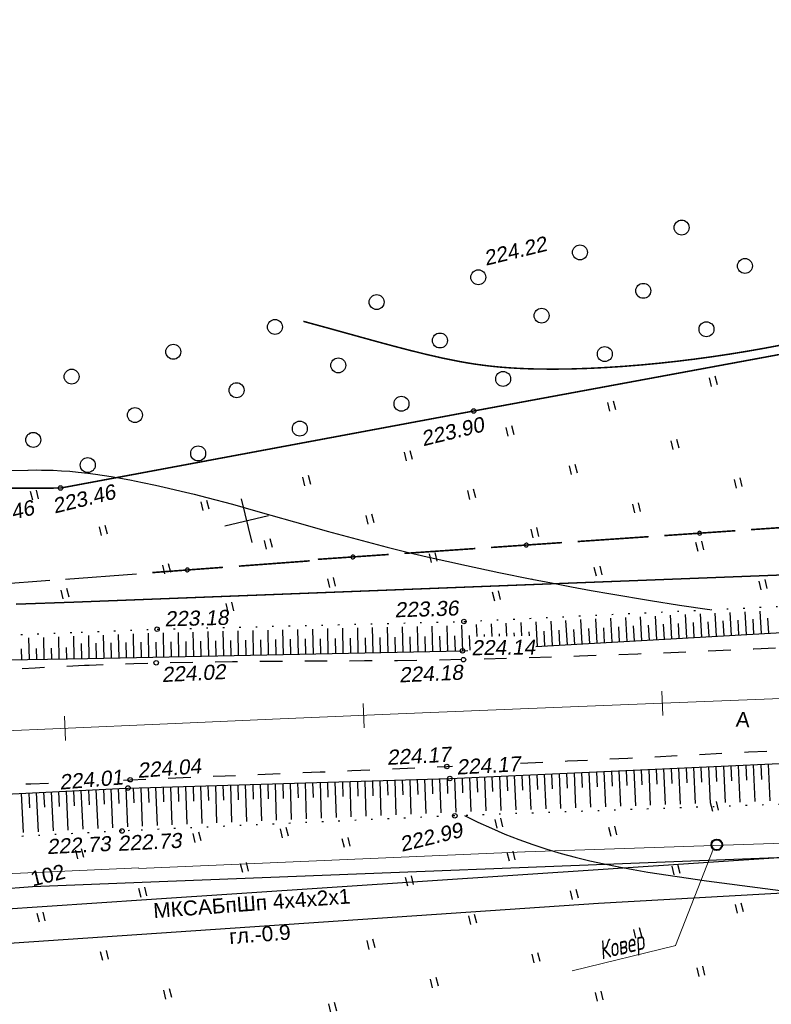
# Model space of a CAD drawing. Header units: millimetres. Extents: x -10 to 1169, y 1 to 1686.
# Tile 71 of 224: x 484 to 534, y 802 to 867. Entities that reach past the tile are written whole.
import ezdxf
from ezdxf.enums import TextEntityAlignment as Align
from ezdxf.lldxf.tags import DXFTag

# ---------------------------------------------------------------- set-up
doc = ezdxf.new("R2010")
doc.units = ezdxf.units.MM
for name, pattern in [('ADOT1', [1, 0, -1]), ('AHIDDEN1', [2, 0.5, -1.5]), ('AHIDDEN2', [3, 1.5, -1.5]), ('CONTI', [0]), ('PHANTOM2', [1.25, 0.625, -0.125, 0.125, -0.125, 0.125, -0.125])]:
    doc.linetypes.add(name, pattern=pattern)
for name, color, linetype in [('CONTURS', 7, 'Continuous'), ('COORDS', 7, 'Continuous'), ('GPR_PICK', 7, 'Continuous'), ('IZOLINES', 32, 'Continuous'), ('PDIGIT', 170, 'Continuous'), ('PICKETS', 7, 'Continuous'), ('ОБЪЕКТЫ_АВТОДОРОГ', 7, 'Continuous'), ('УЧАСТКИ', 7, 'Continuous')]:
    doc.layers.add(name, color=color, linetype=linetype)
doc.layers.add('СВЯЗЬ', color=170, linetype='Связь', lineweight=30)
doc.styles.add('GPR', font='isocpeui.ttf', dxfattribs={"width": 0.8})
doc.styles.get("Standard").update_dxf_attribs({"font": 'arial.ttf'})
tags = doc.linetypes.add('газ', pattern='A,42.7,-5.08,["Г",Standard,S=2.54,R=0,X=-2.54,Y=-1.27],-3.81', length=51.59).pattern_tags.tags
tags[6] = DXFTag(74, 10)
doc.linetypes.add('Связь', pattern='A,12.5,[130,ltypeshp.shx,S=1,R=-30,X=0,Y=0.9],1,[130,ltypeshp.shx,S=1,R=-30,X=0,Y=0.9],1,[130,ltypeshp.shx,S=1,R=-30,X=0,Y=0.9],4.5', length=19)

# ---------------------------------------------------------------- blocks, each defined once
blk = doc.blocks.new('372')
at = {"layer": 'CONTURS'}
blk.add_circle((0, 0), 1, dxfattribs=at)
blk = doc.blocks.new('401')
at = {"layer": 'CONTURS'}
for p, q in [((0, 0), (0, 1.2)), ((0.8, 0), (0.8, 1.2))]:
    blk.add_line(p, q, dxfattribs=at)
blk = doc.blocks.new('133')
at = {"layer": 'CONTURS', "color": 7, "linetype": 'Continuous', "const_width": 0.2}
for points in [[(-11, 0), (-2, 0)], [(0, 0), (9, 0)]]:
    blk.add_lwpolyline(points, dxfattribs=at)
at = {"layer": 'CONTURS', "color": 7, "linetype": 'Continuous', "const_width": 0.5}
blk.add_lwpolyline([(-6.79, 0, 1), (-6.29, 0, 1)], format="xyb", close=True, dxfattribs=at)
blk = doc.blocks.new('пкк')
at = {"layer": 'ОБЪЕКТЫ_АВТОДОРОГ', "lineweight": 15, "ltscale": 200}
blk.add_line((-0.011, -0.822), (-0.008, 0.805), dxfattribs=at)

msp = doc.modelspace()

# ---------------------------------------------------------------- linework, layer by layer
at = {"linetype": 'Continuous', "lineweight": 40}
msp.add_circle((530.15689, 812.1985), 0.36213, dxfattribs=at)
at = {"layer": 'CONTURS', "color": 7, "linetype": 'Continuous'}
for p, q in [((480.81114, 829.53887), (485.55109, 829.89192)), ((486.60441, 829.97038), (486.76641, 829.98244)), ((486.60457, 829.96973), (491.34452, 830.32279))]:
    msp.add_line(p, q, dxfattribs=at)
at = {"layer": 'CONTURS', "lineweight": -2}
for p, q in [((531.14217, 826.20345), (531.05441, 827.73555)), ((532.14053, 826.26063), (532.0533, 827.78355)), ((533.13889, 826.31781), (533.05219, 827.83154)), ((518.16344, 825.46007), (518.0695, 827.1116)), ((519.1618, 825.51725), (519.06806, 827.15959)), ((520.16017, 825.57444), (520.06679, 827.20758)), ((521.15853, 825.63162), (521.0656, 827.25557)), ((522.15689, 825.6888), (522.06445, 827.30357)), ((523.15526, 825.74599), (523.06332, 827.35156)), ((524.15362, 825.80317), (524.0622, 827.39956)), ((525.15198, 825.86035), (525.06108, 827.44756)), ((526.15035, 825.91753), (526.05997, 827.49556)), ((527.14871, 825.97472), (527.05886, 827.54356)), ((528.14708, 826.0319), (528.05774, 827.59155)), ((529.14544, 826.08908), (529.05663, 827.63955)), ((529.64462, 826.11767), (529.58744, 827.11604)), ((530.1438, 826.14627), (530.05552, 827.68755)), ((530.64298, 826.17486), (530.5858, 827.17322)), ((531.64135, 826.23204), (531.58417, 827.2304)), ((532.63971, 826.28922), (532.58253, 827.28759)), ((533.63808, 826.34641), (533.58089, 827.34477)), ((495.17533, 824.8088), (495.14257, 826.42572)), ((496.17512, 824.82906), (496.14227, 826.4508)), ((497.17492, 824.84931), (497.14196, 826.47589)), ((498.17471, 824.86957), (498.14166, 826.50097)), ((499.17451, 824.88982), (499.14136, 826.52606)), ((500.1743, 824.91007), (500.14105, 826.55114)), ((501.1741, 824.93033), (501.14074, 826.57623)), ((502.17389, 824.95058), (502.14043, 826.60131)), ((503.17369, 824.97084), (503.14011, 826.6264)), ((504.17348, 824.99109), (504.13976, 826.65148)), ((505.17328, 825.01135), (505.13938, 826.67656)), ((506.17307, 825.0316), (506.13891, 826.70164)), ((507.17287, 825.05186), (507.13828, 826.72672)), ((508.17266, 825.07211), (508.13733, 826.75179)), ((509.17246, 825.09237), (509.13572, 826.77684)), ((510.17225, 825.11262), (510.13281, 826.80186)), ((511.17205, 825.13287), (511.12728, 826.82681)), ((512.17184, 825.15313), (512.11652, 826.85164)), ((513.17162, 825.17416), (513.0953, 826.87624)), ((514.12431, 826.12674), (514.08384, 826.92008)), ((515.12234, 826.13849), (515.07745, 826.96783)), ((516.1219, 826.15026), (516.0737, 827.0157)), ((517.1222, 826.16204), (517.07127, 827.06364)), ((517.62252, 826.16794), (517.60767, 826.42988)), ((518.66262, 825.48866), (518.60574, 826.48704)), ((519.66098, 825.54585), (519.60395, 826.54422)), ((520.65935, 825.60303), (520.60224, 826.6014)), ((521.65771, 825.66021), (521.60057, 826.65858)), ((522.65608, 825.71739), (522.59891, 826.71576)), ((523.65444, 825.77458), (523.59727, 826.77294)), ((524.6528, 825.83176), (524.59562, 826.83012)), ((525.65117, 825.88894), (525.59399, 826.88731)), ((526.64953, 825.94613), (526.59235, 826.94449)), ((527.64789, 826.00331), (527.59071, 827.00167)), ((528.64626, 826.06049), (528.58907, 827.05886)), ((484.17743, 824.58665), (484.1371, 826.03063)), ((485.17722, 824.6069), (485.14204, 826.06985)), ((486.17702, 824.62716), (486.14422, 826.10896)), ((487.17681, 824.64741), (487.14502, 826.14801)), ((488.17661, 824.66767), (488.14513, 826.18703)), ((488.17676, 824.66702), (488.14529, 826.18638)), ((489.17656, 824.68727), (489.14505, 826.22538)), ((490.17635, 824.70753), (490.14464, 826.26438)), ((491.17615, 824.72778), (491.14414, 826.30338)), ((492.17594, 824.74804), (492.1436, 826.34237)), ((492.67584, 824.75817), (492.65557, 825.75796)), ((493.17574, 824.76829), (493.14316, 826.37555)), ((493.67564, 824.77842), (493.65537, 825.77821)), ((494.17553, 824.78855), (494.14286, 826.40063)), ((494.67543, 824.79867), (494.65517, 825.79847)), ((495.67523, 824.81893), (495.65497, 825.81872)), ((496.67502, 824.83918), (496.65476, 825.83898)), ((497.67482, 824.85944), (497.65456, 825.85923)), ((498.67461, 824.87969), (498.65435, 825.87949)), ((499.67441, 824.89995), (499.65415, 825.89974)), ((500.6742, 824.9202), (500.65394, 825.92)), ((501.67399, 824.94046), (501.65373, 825.94025)), ((502.67379, 824.96071), (502.65352, 825.96051)), ((503.67358, 824.98097), (503.65329, 825.98076)), ((504.67338, 825.00122), (504.65305, 826.00101)), ((505.67317, 825.02147), (505.65277, 826.02127)), ((506.67297, 825.04173), (506.65242, 826.04152)), ((507.67276, 825.06198), (507.65193, 826.06177)), ((508.67256, 825.08224), (508.65114, 826.08201)), ((509.67235, 825.10249), (509.64978, 826.10224)), ((510.67215, 825.12275), (510.64726, 826.12244)), ((511.67194, 825.143), (511.64245, 826.14257)), ((512.67173, 825.16364), (512.63305, 826.16289)), ((513.6708, 825.20275), (513.62295, 826.2016)), ((514.62329, 826.13261), (514.61667, 826.25855)), ((515.62211, 826.14438), (515.6127, 826.31561)), ((516.62204, 826.15615), (516.60989, 826.37273)), ((483.67753, 824.57652), (483.65471, 825.29372)), ((484.67732, 824.59678), (484.65845, 825.32351)), ((485.67712, 824.61703), (485.66012, 825.35322)), ((486.67691, 824.63728), (486.66077, 825.38288)), ((487.67671, 824.65754), (487.65576, 825.65732)), ((488.6765, 824.67779), (488.65591, 825.67758)), ((488.67666, 824.67715), (488.65607, 825.67694)), ((489.67646, 824.6974), (489.65603, 825.69719)), ((490.67625, 824.71766), (490.65591, 825.71745)), ((491.67605, 824.73791), (491.65575, 825.73771)), ((525.1031, 817.20925), (525.14838, 816.21028)), ((525.60259, 817.23191), (525.71075, 814.84581)), ((526.10207, 817.25456), (526.14736, 816.25559)), ((526.60156, 817.27722), (526.71021, 814.88093)), ((527.10105, 817.29988), (527.14634, 816.3009)), ((527.60053, 817.32253), (527.70966, 814.91605)), ((528.10002, 817.34519), (528.14532, 816.34622)), ((528.59951, 817.36785), (528.7091, 814.95117)), ((529.09899, 817.3905), (529.1443, 816.39153)), ((529.59848, 817.41316), (529.70855, 814.98629)), ((530.09797, 817.43582), (530.14327, 816.43684)), ((530.59745, 817.45847), (530.70799, 815.02141)), ((531.09694, 817.48113), (531.14225, 816.48216)), ((531.59643, 817.50379), (531.70742, 815.05652)), ((532.09591, 817.52644), (532.14122, 816.52747)), ((532.5954, 817.5491), (532.70686, 815.09164)), ((533.09488, 817.57176), (533.14019, 816.57278)), ((533.59437, 817.59441), (533.70629, 815.12676)), ((509.61742, 816.54905), (509.69174, 814.25225)), ((510.1172, 816.56385), (510.15023, 815.56439)), ((510.61698, 816.57865), (510.69396, 814.29796)), ((511.11676, 816.59345), (511.15154, 815.59405)), ((511.61654, 816.60825), (511.69775, 814.34375)), ((512.11624, 816.62554), (512.15366, 815.62624)), ((512.61594, 816.64284), (512.70392, 814.38877)), ((513.11543, 816.66549), (513.15549, 815.6663)), ((513.61491, 816.68815), (513.7081, 814.42406)), ((514.1144, 816.71081), (514.15623, 815.71168)), ((514.61389, 816.73346), (514.7107, 814.45929)), ((515.11337, 816.75612), (515.15637, 815.75704)), ((515.61286, 816.77878), (515.71224, 814.49448)), ((516.11235, 816.80143), (516.15612, 815.80239)), ((516.61183, 816.82409), (516.71309, 814.52964)), ((517.11132, 816.84675), (517.15561, 815.84773)), ((517.61081, 816.8694), (517.71346, 814.5648)), ((518.11029, 816.89206), (518.15493, 815.89306)), ((518.60978, 816.91472), (518.71352, 814.59994)), ((519.10927, 816.93737), (519.15413, 815.93838)), ((519.60875, 816.96003), (519.71337, 814.63507)), ((520.10824, 816.98269), (520.15325, 815.9837)), ((520.60772, 817.00534), (520.71309, 814.6702)), ((521.10721, 817.028), (521.15233, 816.02902)), ((521.6067, 817.05066), (521.71271, 814.70532)), ((522.10618, 817.07331), (522.15137, 816.07433)), ((522.60567, 817.09597), (522.71227, 814.74045)), ((523.10516, 817.11863), (523.15038, 816.11965)), ((523.60464, 817.14128), (523.71179, 814.77557)), ((524.10413, 817.16394), (524.14938, 816.16496)), ((524.60362, 817.18659), (524.71128, 814.81069)), ((488.62817, 815.88445), (488.74872, 813.28474)), ((489.12755, 815.90939), (489.17297, 814.91042)), ((489.62692, 815.93433), (489.74265, 813.3381)), ((490.1263, 815.95928), (490.16949, 814.96021)), ((490.62568, 815.98422), (490.7344, 813.38833)), ((490.62584, 815.98357), (490.73456, 813.38768)), ((491.12557, 815.99992), (491.1654, 815.00071)), ((491.6253, 816.01626), (491.72304, 813.43276)), ((492.12508, 816.03106), (492.16154, 815.03173)), ((492.62486, 816.04586), (492.71506, 813.478)), ((493.12465, 816.06066), (493.15885, 815.06124)), ((493.62443, 816.07546), (493.70944, 813.52334)), ((494.12421, 816.09026), (494.15689, 815.09079)), ((494.62399, 816.10506), (494.70539, 813.56876)), ((495.12377, 816.11986), (495.15544, 815.12036)), ((495.62355, 816.13466), (495.70239, 813.61423)), ((496.12333, 816.14946), (496.15433, 815.14994)), ((496.62311, 816.16426), (496.7001, 813.65973)), ((497.12289, 816.17906), (497.15344, 815.17952)), ((497.62267, 816.19386), (497.69827, 813.70525)), ((498.12246, 816.20866), (498.1527, 815.20911)), ((498.62224, 816.22346), (498.69677, 813.75079)), ((499.12202, 816.23826), (499.15207, 815.23871)), ((499.6218, 816.25306), (499.69548, 813.79634)), ((500.12158, 816.26785), (500.15151, 815.2683)), ((500.62136, 816.28265), (500.69435, 813.84189)), ((501.12114, 816.29745), (501.15101, 815.2979)), ((501.62092, 816.31225), (501.69334, 813.88745)), ((502.1207, 816.32705), (502.15056, 815.3275)), ((502.62048, 816.34185), (502.69243, 813.93302)), ((503.12026, 816.35665), (503.15014, 815.3571)), ((503.62005, 816.37145), (503.69162, 813.97859)), ((504.11983, 816.38625), (504.14977, 815.3867)), ((504.61961, 816.40105), (504.69093, 814.02417)), ((505.11939, 816.41585), (505.14946, 815.4163)), ((505.61917, 816.43065), (505.6904, 814.06975)), ((506.11895, 816.44545), (506.14924, 815.44591)), ((506.61873, 816.46025), (506.69009, 814.11534)), ((507.11851, 816.47505), (507.14913, 815.47552)), ((507.61829, 816.48985), (507.69009, 814.16095)), ((508.11807, 816.50465), (508.14919, 815.50513)), ((508.61785, 816.51945), (508.69057, 814.20658)), ((509.11764, 816.53425), (509.14952, 815.53476)), ((483.63439, 815.63502), (483.76393, 813.01713)), ((484.13377, 815.65996), (484.18307, 814.66118)), ((484.63315, 815.68491), (484.76188, 813.07071)), ((485.13253, 815.70985), (485.18154, 814.71105)), ((485.6319, 815.73479), (485.75954, 813.12427)), ((486.13128, 815.75973), (486.17985, 814.76091)), ((486.63066, 815.78468), (486.75673, 813.1778)), ((487.13004, 815.80962), (487.17795, 814.81077)), ((487.62941, 815.83456), (487.75324, 813.2313)), ((488.12879, 815.85951), (488.17571, 814.86061))]:
    msp.add_line(p, q, dxfattribs=at)
at = {"layer": 'CONTURS', "color": 1, "linetype": 'газ', "lineweight": 15}
for p, q in [((517.34064, 811.73381), (601.09876, 814.53786)), ((491.50003, 810.613), (517.32466, 811.73167)), ((480.47986, 810.1724), (491.49114, 810.64939))]:
    msp.add_line(p, q, dxfattribs=at)
at = {"layer": 'CONTURS', "color": 0, "linetype": 'CONTI', "lineweight": 15}
for p, q in [((527.38683, 805.45123), (529.93576, 811.95233)), ((520.48578, 803.76418), (527.42147, 805.45917))]:
    msp.add_line(p, q, dxfattribs=at)
at = {"layer": 'CONTURS', "linetype": 'AHIDDEN1', "const_width": 0.1}
for points in [[(485.28331, 836.0511), (486.26269, 836.05484), (513.896, 841.20933), (545.05245, 846.96439), (546.89181, 847.36548)], [(409.37008, 831.96223), (431.34057, 833.81395), (457.84488, 835.94704), (485.28315, 836.05175)]]:
    msp.add_lwpolyline(points, dxfattribs=at)
at = {"layer": 'CONTURS', "linetype": 'ADOT1'}
for points in [[(487.63782, 826.41673), (492.72032, 826.61501), (513.24378, 827.13), (551.38914, 828.96294)], [(458.32952, 825.27398), (487.63766, 826.41738)], [(554.66061, 815.57645), (553.07076, 815.55707), (512.63102, 814.13606), (490.88146, 813.14412)], [(490.8813, 813.14477), (490.37254, 813.12157), (457.20609, 811.34096)]]:
    msp.add_lwpolyline(points, dxfattribs=at)
at = {"layer": 'CONTURS', "linetype": 'Continuous'}
for points in [[(518.04283, 825.45316), (551.77472, 827.38521)], [(488.06597, 824.66478), (513.15072, 825.17296), (513.49521, 825.19269)], [(458.23194, 822.92259), (482.72461, 824.55722), (488.06582, 824.66542)], [(490.19283, 815.96194), (490.77788, 815.99117), (512.29883, 816.62845), (552.49817, 818.45189), (553.94467, 818.50601)], [(457.66677, 814.338), (490.19267, 815.96259)]]:
    msp.add_lwpolyline(points, dxfattribs=at)
at = {"layer": 'CONTURS', "linetype": 'AHIDDEN2', "flags": 128}
for points in [[(552.06625, 826.1923), (552.04894, 826.1915), (548.16591, 826.01071), (544.2829, 825.82548), (540.39983, 825.63914), (536.51664, 825.45499), (532.63326, 825.27634), (528.74961, 825.10649), (524.86562, 824.94875), (520.98122, 824.80644), (517.09633, 824.68287), (513.2109, 824.58133), (511.00574, 824.53882), (508.80015, 824.51012), (506.59427, 824.49129), (504.38821, 824.47838), (502.18212, 824.46746), (499.97612, 824.45457), (497.77035, 824.43578), (495.56494, 824.40714), (493.36002, 824.3647), (491.15571, 824.30453), (488.18199, 824.19004)], [(488.18183, 824.19069), (487.8557, 824.17813), (484.55732, 824.01313), (481.26008, 823.81824), (477.96365, 823.60151), (474.66771, 823.37102), (471.37193, 823.13481), (468.07597, 822.90097), (464.7795, 822.67754), (463.10833, 822.57366)], [(517.0175, 817.65232), (520.17467, 817.80195), (524.20893, 817.99998), (528.24302, 818.20179), (532.27708, 818.40436), (536.31122, 818.60465), (540.34557, 818.79966), (544.38025, 818.98633), (548.41539, 819.16166), (552.45111, 819.32261), (553.7334, 819.3705)], [(490.47289, 816.52828), (490.92416, 816.54678), (493.04222, 816.63615), (495.16032, 816.72438), (497.27846, 816.81179), (499.39661, 816.89874), (501.51478, 816.98555), (503.63293, 817.07256), (505.75106, 817.16011), (507.86915, 817.24853), (509.98719, 817.33818), (512.10516, 817.42937), (512.48849, 817.4466)], [(456.98024, 815.04255), (457.74594, 815.09237), (461.06051, 815.29137), (464.37641, 815.4687), (467.6934, 815.62803), (471.01127, 815.77303), (474.32977, 815.90736), (477.64869, 816.0347), (480.96781, 816.1587), (484.28688, 816.28305), (485.94283, 816.34709)]]:
    msp.add_lwpolyline(points, dxfattribs=at)
at = {"layer": 'COORDS', "lineweight": -2}
for p, q in [((499.07352, 832.41713), (498.36132, 835.33137)), ((497.2603, 833.51815), (500.17454, 834.23035))]:
    msp.add_line(p, q, dxfattribs=at)
at = {"layer": 'IZOLINES', "const_width": 0.1}
msp.add_lwpolyline([(502.50321, 847.20612), (504.26647, 846.72423), (505.26184, 846.44792), (505.26057, 846.44771), (507.43507, 845.84742), (508.52406, 845.5537), (509.61542, 845.26909), (510.71019, 844.99824), (511.80948, 844.74722), (512.88731, 844.52907), (513.42473, 844.43327), (513.96166, 844.34746), (513.96105, 844.34884), (514.54536, 844.26612), (515.13136, 844.19717), (515.71857, 844.14045), (516.3067, 844.09517), (516.89548, 844.06035), (517.48469, 844.03501), (518.07417, 844.01822), (519.25328, 844.0073), (520.43215, 844.02271), (521.61035, 844.061), (522.78759, 844.11979), (523.96363, 844.19735), (525.13828, 844.29248), (526.31138, 844.40429), (527.48276, 844.53217), (528.65225, 844.67567), (529.81968, 844.83446), (530.9849, 845.00826), (532.14775, 845.19686), (533.30808, 845.4), (534.46575, 845.61737)], dxfattribs=at)
at = {"layer": 'IZOLINES'}
for points in [[(482.9388, 837.23486), (484.08248, 837.26186), (484.10176, 837.2621), (484.10177, 837.2621), (484.10364, 837.26106), (484.66125, 837.26515), (484.98738, 837.26202)], [(484.98754, 837.26137), (485.21896, 837.25915), (485.77623, 837.24362), (486.33293, 837.21598), (486.8887, 837.17525), (487.44336, 837.1223), (488.08848, 837.04742), (488.08113, 837.04962), (488.60521, 836.97858), (489.65059, 836.8188), (490.02612, 836.75544), (490.0191, 836.75553), (490.88851, 836.59932), (491.75517, 836.42882), (492.61937, 836.24654), (493.48123, 836.05369), (494.34087, 835.85134), (495.19843, 835.64047), (496.05408, 835.42208), (497.76039, 834.96667), (499.46172, 834.49314), (502.78599, 833.54558), (502.77877, 833.54732), (504.10734, 833.17247), (505.43787, 832.80469), (506.77122, 832.44742), (508.10792, 832.10313), (509.4482, 831.77332), (510.79192, 831.45803), (512.10541, 831.1628), (513.41801, 830.87713), (513.41733, 830.87642), (515.58801, 830.41706), (517.78205, 829.96731), (517.7911, 829.96549), (517.80921, 829.96187), (517.79143, 829.9657), (519.10991, 829.70584), (520.43014, 829.45519), (521.75206, 829.21368), (523.07554, 828.98099), (525.7264, 828.53914), (527.65974, 828.23323), (529.67774, 827.92383), (529.69856, 827.92068), (529.69856, 827.92068), (529.69857, 827.92068), (529.69857, 827.92067), (529.69858, 827.92067)], [(513.28817, 814.15915), (514.17736, 813.71738), (515.07701, 813.29801), (515.98834, 812.90555), (516.911, 812.5415), (517.84412, 812.20619), (518.78652, 811.89899), (519.73694, 811.61853), (520.69409, 811.36288), (521.65677, 811.12975), (522.62394, 810.91665), (523.59469, 810.72103), (524.56826, 810.54039), (525.54404, 810.37236), (527.50016, 810.0656), (529.46022, 809.78576), (533.38549, 809.26411), (541.23952, 808.24763)]]:
    msp.add_lwpolyline(points, dxfattribs=at)
at = {"layer": 'PICKETS', "color": 7, "lineweight": -2}
for centre in [(513.896, 841.20933), (486.26269, 836.05484), (513.24378, 827.13), (492.72032, 826.61501), (513.15072, 825.17296), (492.66381, 824.3694), (513.2109, 824.58133), (512.10516, 817.42937), (490.92401, 816.54742), (490.92416, 816.54678), (512.29883, 816.62845), (490.77773, 815.99181), (490.77788, 815.99117), (512.63102, 814.13606), (490.37254, 813.12157), (490.3727, 813.12092)]:
    msp.add_circle(centre, 0.15, dxfattribs=at)
at = {"layer": 'ОБЪЕКТЫ_АВТОДОРОГ', "color": 0, "linetype": 'PHANTOM2', "lineweight": 15, "ltscale": 200}
msp.add_lwpolyline([(479.49872, 819.67334), (486.26576, 819.97992), (493.41051, 820.29458), (500.95831, 820.61747), (508.85438, 820.94708), (517.0239, 821.28152), (525.39203, 821.61889), (533.88397, 821.95726), (542.42489, 822.29475), (550.93996, 822.62944), (559.35436, 822.95942), (567.60728, 823.28323), (575.69387, 823.60113), (583.62332, 823.91381), (591.40478, 824.22198)], dxfattribs=at)
at = {"layer": 'СВЯЗЬ', "linetype": 'Связь', "lineweight": 30}
msp.add_lwpolyline([(645.83462, 814.4414), (583.03433, 811.69109), (522.24279, 808.25987), (424.02078, 801.59882), (379.0324, 802.27297), (340.90421, 804.3093), (316.80312, 804.69112), (293.4482, 811.28655), (260.78177, 822.62089), (214.89204, 841.30952), (149.32136, 864.97866), (123.1484, 874.04138), (95.10593, 882.43773), (66.00588, 890.48695)], dxfattribs=at)
at = {"layer": 'УЧАСТКИ', "color": 6, "linetype": 'Continuous', "lineweight": -2}
for p, q in [((823.38563, 841.26803), (487.1463, 828.42797)), ((501.12169, 828.96467), (622.45939, 833.60279)), ((483.28402, 828.28113), (487.14598, 828.42927)), ((487.14614, 828.42862), (483.28402, 828.28113)), ((487.14614, 828.42862), (501.12169, 828.96467)), ((491.7255, 809.69042), (823.57405, 822.61191)), ((492.00864, 808.53185), (538.74971, 811.64234)), ((386.66678, 801.80741), (484.39685, 809.40571)), ((484.39685, 809.40571), (491.72534, 809.69107)), ((393.57279, 801.98188), (492.00848, 808.5325))]:
    msp.add_line(p, q, dxfattribs=at)

# ---------------------------------------------------------------- block references
at = {"layer": 'CONTURS', "lineweight": -2, "yscale": 0.5}
for name, p, xscale, zscale, rotation in [('372', (527.80519, 853.47745), 0.5, 0.5, 13.73311783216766), ('372', (521.0053, 851.81566), 0.5, 0.5, 13.73311783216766), ('372', (532.03603, 850.90841), 0.5, 0.5, 13.73311783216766), ('372', (514.20542, 850.15386), 0.5, 0.5, 13.73311783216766), ('372', (525.23614, 849.24661), 0.5, 0.5, 13.73311783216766), ('372', (507.40553, 848.49206), 0.5, 0.5, 13.73311783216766), ('372', (518.43626, 847.58481), 0.5, 0.5, 13.73311783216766), ('372', (500.60565, 846.83026), 0.5, 0.5, 13.73311783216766), ('372', (529.46698, 846.67757), 0.5, 0.5, 13.73311783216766), ('372', (511.63637, 845.92302), 0.5, 0.5, 13.73311783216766), ('372', (493.80576, 845.16846), 0.5, 0.5, 13.73311783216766), ('372', (522.6671, 845.01577), 0.5, 0.5, 13.73311783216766), ('372', (504.83649, 844.26122), 0.5, 0.5, 13.73311783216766), ('372', (487.00588, 843.50667), 0.5, 0.5, 13.73311783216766), ('372', (515.86722, 843.35397), 0.5, 0.5, 13.73311783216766), ('372', (498.03661, 842.59942), 0.5, 0.5, 13.73311783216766), ('401', (529.8117, 842.85338), 0.5, 0.5, 13.73311783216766), ('372', (509.06733, 841.69218), 0.5, 0.5, 13.73311783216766), ('401', (523.01181, 841.19159), 0.5, 0.5, 13.73311783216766), ('372', (491.23672, 840.93762), 0.5, 0.5, 13.73311783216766), ('372', (502.26745, 840.03038), 0.5, 0.5, 13.73311783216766), ('372', (484.43668, 839.27647), 0.5, 0.5, 13.73311783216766), ('372', (484.43684, 839.27583), 0.5, 0.5, 13.73311783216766), ('401', (516.21193, 839.52979), 0.5, 0.5, 13.73311783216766), ('372', (495.46756, 838.36858), 0.5, 0.5, 13.73311783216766), ('401', (527.24266, 838.62254), 0.5, 0.5, 13.73311783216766), ('401', (509.41205, 837.86799), 0.5, 0.5, 13.73311783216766), ('372', (488.08498, 837.59062), 0.5, 0.5, 13.73311783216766), ('401', (520.44277, 836.96074), 0.5, 0.5, 13.73311783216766), ('401', (502.61216, 836.20619), 0.5, 0.5, 13.73311783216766), ('401', (531.4735, 836.0535), 0.5, 0.5, 13.73311783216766), ('401', (484.39876, 835.2343), 0.5, 0.5, 13.73311783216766), ('401', (513.64289, 835.29895), 0.5, 0.5, 13.73311783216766), ('401', (495.81228, 834.5444), 0.5, 0.5, 13.73311783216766), ('401', (524.67361, 834.3917), 0.5, 0.5, 13.73311783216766), ('401', (506.843, 833.63715), 0.5, 0.5, 13.73311783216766), ('133', (532.45056, 833.27336), 0.5281200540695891, 0.5281200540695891, 3.918509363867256), ('401', (489.01239, 832.8826), 0.5, 0.5, 13.73311783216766), ('133', (520.85908, 832.47937), 0.5281200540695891, 0.5281200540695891, 3.918509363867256), ('401', (517.87373, 832.7299), 0.5, 0.5, 13.73311783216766), ('401', (500.04312, 831.97535), 0.5, 0.5, 13.73311783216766), ('401', (528.90445, 831.82266), 0.5, 0.5, 13.73311783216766), ('133', (509.2676, 831.68538), 0.5281200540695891, 0.5281200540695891, 3.918509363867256), ('401', (511.07384, 831.06811), 0.5, 0.5, 13.73311783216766), ('133', (498.19112, 830.83275), 0.528120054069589, 0.528120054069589, 4.259797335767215), ('401', (493.24323, 830.31355), 0.5, 0.5, 13.73311783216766), ('401', (522.10457, 830.16086), 0.5, 0.5, 13.73311783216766), ('401', (504.27396, 829.40631), 0.5, 0.5, 13.73311783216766), ('401', (533.13529, 829.25361), 0.5, 0.5, 13.73311783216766), ('401', (486.44319, 828.6524), 0.5, 0.5, 13.73311783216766), ('401', (515.30468, 828.49906), 0.5, 0.5, 13.73311783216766), ('401', (497.47407, 827.74451), 0.5, 0.5, 13.73311783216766), ('401', (529.88344, 814.42161), 0.5, 0.5, 13.73311783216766), ('401', (515.46488, 813.30497), 0.5, 0.5, 13.73311783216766), ('401', (501.11871, 812.67311), 0.5, 0.5, 13.73311783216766), ('401', (523.08356, 812.75981), 0.5, 0.5, 13.73311783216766), ('401', (495.27198, 812.36021), 0.5, 0.5, 13.73311783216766), ('401', (505.25295, 812.00526), 0.5, 0.5, 13.73311783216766), ('401', (487.42218, 811.25135), 0.5, 0.5, 13.73311783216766), ('401', (516.28367, 811.09801), 0.5, 0.5, 13.73311783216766), ('401', (498.45306, 810.34346), 0.5, 0.5, 13.73311783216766), ('401', (527.3144, 810.19077), 0.5, 0.5, 13.73311783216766), ('401', (509.48379, 809.43622), 0.5, 0.5, 13.73311783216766), ('401', (491.65302, 808.68231), 0.5, 0.5, 13.73311783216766), ('401', (491.65318, 808.68166), 0.5, 0.5, 13.73311783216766), ('401', (520.51452, 808.52897), 0.5, 0.5, 13.73311783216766), ('401', (531.54524, 807.62173), 0.5, 0.5, 13.73311783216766), ('401', (484.85314, 807.02051), 0.5, 0.5, 13.73311783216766), ('401', (513.71463, 806.86717), 0.5, 0.5, 13.73311783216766), ('401', (524.74536, 805.95993), 0.5, 0.5, 13.73311783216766), ('401', (506.91475, 805.20538), 0.5, 0.5, 13.73311783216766), ('401', (489.08398, 804.45147), 0.5, 0.5, 13.73311783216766), ('401', (517.94547, 804.29813), 0.5, 0.5, 13.73311783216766), ('401', (528.9762, 803.39088), 0.5, 0.5, 13.73311783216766), ('401', (511.14559, 802.63633), 0.5, 0.5, 13.73311783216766), ('401', (493.31482, 801.88243), 0.5, 0.5, 13.73311783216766), ('401', (493.31498, 801.88178), 0.5, 0.5, 13.73311783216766), ('401', (522.17631, 801.72909), 0.5, 0.5, 13.73311783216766), ('401', (504.3457, 800.97453), 0.5, 0.5, 13.73311783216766)]:
    msp.add_blockref(name, p, dxfattribs=dict(at, xscale=xscale, zscale=zscale, rotation=rotation))
at = {"layer": 'ОБЪЕКТЫ_АВТОДОРОГ', "color": 0, "linetype": 'PHANTOM2', "lineweight": 15}
for p, rotation in [((526.53157, 821.66429), 2.281847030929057), ((506.54812, 820.85081), 2.390386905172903), ((486.56653, 819.99317), 2.521704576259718)]:
    msp.add_blockref('пкк', p, dxfattribs=dict(at, rotation=rotation))

# ---------------------------------------------------------------- texts
at = {"layer": 'CONTURS', "lineweight": -2}
for s, rotation, p in [('А', 356.9835912, (531.40928, 820.10621)), ('МКСАБпШп 4х4х2х1', 4.2994183, (492.50456, 807.28687)), ('гл.-0.9', 4.2994183, (497.57969, 805.55816))]:
    msp.add_text(s, height=1, rotation=rotation, dxfattribs=at).set_placement(p)
at = {"layer": 'GPR_PICK', "style": 'GPR', "width": 0.7}
msp.add_text('Ковер', height=1.25, rotation=13.7331178, dxfattribs=at).set_placement((523.91969, 804.87738), align=Align.CENTER)
at = {"layer": 'PDIGIT', "color": 7, "lineweight": -2, "oblique": 10}
for s, rotation, p in [('224.22', 13.7331178, (514.70918, 850.91896)), ('223.90', 13.7331178, (510.51804, 838.84626)), ('223.46', 13.7331178, (485.86201, 834.34466)), ('223.46', 13.7331178, (480.42866, 833.2884)), ('223.36', 1.6783794, (508.61581, 827.40909)), ('223.18', 1.3937814, (493.23039, 826.80687)), ('224.14', 0.6747618, (513.74903, 824.87226)), ('224.02', 2.8082577, (493.05163, 823.0745)), ('224.18', 2.5992818, (508.92148, 823.05289)), ('224.17', 2.9333367, (508.11151, 817.53719)), ('224.04', 4.2361356, (491.4382, 816.66739)), ('224.17', 3.1520713, (512.7696, 816.8891)), ('224.01', 4.7409066, (486.21794, 815.88454)), ('222.99', 13.7331178, (509.08221, 811.72421)), ('222.73', 2.897452, (485.36515, 811.56932)), ('222.73', 2.897452, (490.11224, 811.78383))]:
    msp.add_text(s, height=1, rotation=rotation, dxfattribs=at).set_placement(p)
at = {"layer": 'УЧАСТКИ', "color": 6, "lineweight": -2}
msp.add_text('102', height=1, rotation=13.7331178, dxfattribs=at).set_placement((484.39685, 809.40571))

doc.saveas('drawing.dxf')
